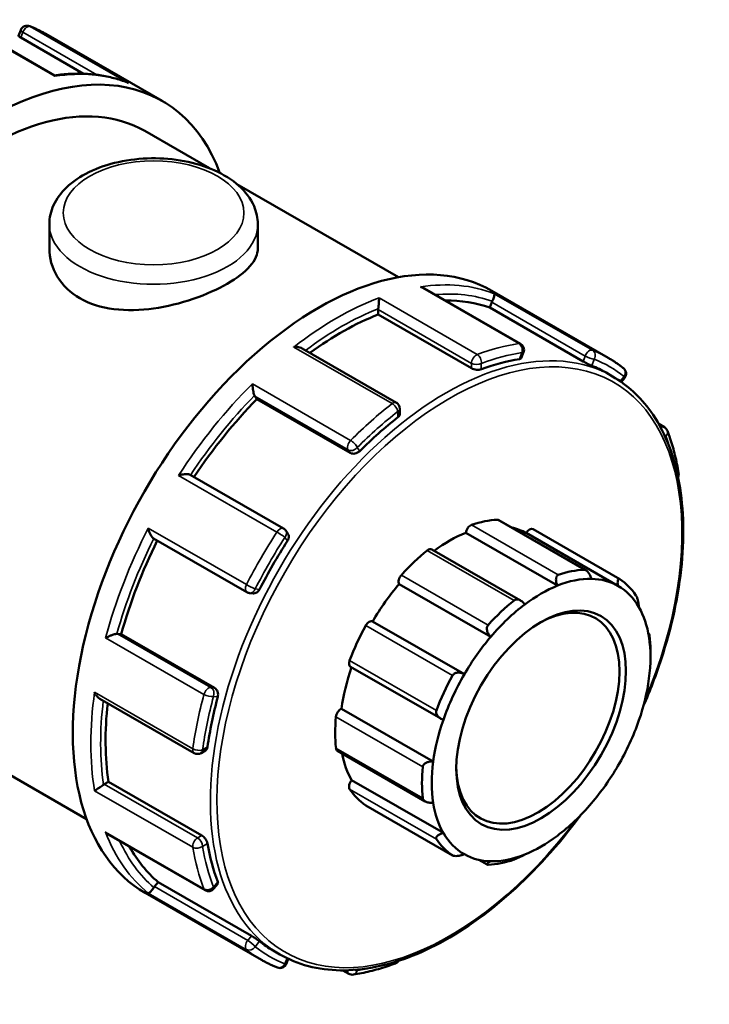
# Model space of a CAD drawing. Header units: millimetres. Extents: x 0 to 905, y -349 to 706.
# Tile 11 of 11: x 797 to 841, y 642 to 706. Entities that reach past the tile are written whole.
import ezdxf

# ---------------------------------------------------------------- set-up
doc = ezdxf.new("R2010")
doc.units = ezdxf.units.MM
doc.layers.add('Visible (ANSI)', color=7, linetype='Continuous', lineweight=50)
doc.layers.add('Visible Narrow (ANSI)', color=7, linetype='Continuous', lineweight=35)

msp = doc.modelspace()

# ---------------------------------------------------------------- linework, layer by layer
at = {"layer": 'Visible (ANSI)'}
for p, q in [((798.943, 702.391), (792.711, 705.98)), ((796.606, 704.948), (796.752, 705.324)), ((796.76, 704.838), (800.827, 702.496)), ((798.379, 705.076), (805.91, 700.739)), ((804.787, 698.789), (808.985, 696.372)), ((810.753, 695.354), (821.229, 689.321)), ((798.609, 692.751), (798.609, 691.181)), ((812.109, 692.751), (812.109, 691.181)), ((829.129, 685.008), (822.897, 688.596)), ((827.265, 688.442), (834.797, 684.105)), ((827.131, 687.348), (827.267, 687.697)), ((819.908, 686.905), (819.908, 687.218)), ((825.955, 683.423), (819.908, 686.905)), ((833.178, 683.866), (827.131, 687.348)), ((821.089, 681.193), (814.983, 684.71)), ((829.178, 684.081), (829.323, 684.457)), ((834.665, 683.142), (835.09, 682.897)), ((835.659, 682.534), (835.865, 682.79)), ((812.045, 681.42), (811.91, 681.613)), ((818.092, 677.938), (812.045, 681.42)), ((821.313, 680.474), (821.313, 680.805)), ((838.076, 679.814), (838.443, 679.603)), ((813.773, 673.039), (807.724, 676.522)), ((833.363, 670.342), (827.722, 673.591)), ((814.053, 672.712), (813.916, 672.907)), ((829.938, 673.005), (835.561, 669.767)), ((805.349, 672.405), (811.397, 668.922)), ((831.519, 669.343), (825.579, 672.763)), ((835.433, 669.332), (829.494, 672.753)), ((829.134, 668.376), (823.376, 671.692)), ((827.2, 666.028), (821.261, 669.449)), ((811.58, 668.864), (811.817, 668.843)), ((825.49, 663.606), (819.55, 667.027)), ((803.029, 666.231), (803.264, 666.209)), ((809.31, 662.727), (803.264, 666.209)), ((837.409, 666.229), (837.466, 666.197)), ((837.544, 664.716), (837.544, 665.081)), ((818.112, 664.095), (823.96, 660.728)), ((784.577, 663.693), (801.018, 654.225)), ((801.883, 662.016), (807.988, 658.5)), ((823.474, 657.953), (817.535, 661.373)), ((808.436, 658.5), (808.721, 658.665)), ((817.266, 658.642), (822.954, 655.367)), ((802.165, 656.486), (802.436, 656.642)), ((808.482, 653.16), (802.436, 656.642)), ((824.128, 653.325), (818.188, 656.745)), ((819.106, 655.109), (824.728, 651.871)), ((802.463, 653.198), (808.694, 649.61)), ((826.963, 651.275), (826.429, 651.583)), ((805.416, 649.85), (805.65, 650.142)), ((811.697, 646.659), (805.65, 650.142)), ((809.267, 649.718), (809.52, 650.032)), ((804.808, 649.446), (812.34, 645.108)), ((813.106, 645.706), (813.531, 645.461)), ((813.967, 644.861), (814.087, 645.171)), ((818.008, 644.205), (817.626, 644.425))]:
    msp.add_line(p, q, dxfattribs=at)
for centre, start, end in [((797.17, 705.162), 68.50665, 158.80211), ((828.905, 684.619), 338.80211, 60.06401), ((835.516, 683.071), 321.19183, 51.24381), ((820.865, 680.805), 0, 60.06401), ((838.219, 679.214), 21.05125, 60.06401), ((838.925, 676.576), 334.20754, 9.47584), ((813.549, 672.65), 35.02709, 60.06401), ((811.621, 669.311), 240.06401, 264.76275), ((808.212, 658.889), 240.06401, 299.93599), ((808.917, 649.999), 240.06401, 321.19183), ((813.549, 645.023), 248.50665, 338.80211), ((820.865, 645.294), 290.4207, 326.44749), ((818.232, 644.594), 240.06401, 278.79397)]:
    msp.add_arc(centre, 0.449, start, end, dxfattribs=at)
for centre, major_axis, start_param, end_param in [((794.682, 681.241), (11.228, 19.498), 5.839723, 9.875805), ((794.682, 681.241), (10.105, 17.548), 0, 3.141593), ((816.037, 668.944), (11.228, 19.498), 0, 3.141593), ((817.522, 668.089), (10.779, 18.718), 0.102973, 0.327152), ((827.541, 687.672), (-0.224, -0.389), 4.808154, 4.972255), ((817.522, 668.089), (10.779, 18.718), 0.626572, 0.917049), ((820.225, 687.401), (-0.224, -0.389), 5.331753, 5.495853), ((823.886, 664.424), (-10.779, -18.718), 3.57941, 3.747106), ((823.886, 664.424), (10.779, 18.718), 0, 0.081914), ((817.522, 668.089), (10.779, 18.718), 1.15017, 1.458586), ((812.185, 681.955), (-0.224, -0.389), 5.855351, 6.019452), ((823.886, 664.424), (-10.779, -18.718), 4.103009, 4.270704), ((824.522, 664.057), (5.222, 9.069), 0.349739, 0.588871), ((827.498, 673.202), (0.224, 0.389), 0, 0.349739), ((825.892, 672.88), (0.224, 0.389), 0.588871, 2.182057), ((824.522, 664.057), (4.999, 8.68), 0.005332, 0.177783), ((829.714, 672.617), (0.224, 0.389), 0, 1.553739), ((817.522, 668.089), (10.779, 18.718), 1.679049, 1.987555), ((823.886, 664.424), (-10.779, -18.718), 4.626607, 4.794303), ((824.522, 664.057), (-4.999, -8.68), 3.775244, 4.064618), ((824.522, 664.057), (-5.222, -9.069), 4.11965, 4.358782), ((823.152, 671.303), (0.224, 0.389), 0, 0.978058), ((830.144, 660.82), (5.222, 9.069), 0.349739, 0.588871), ((821.545, 669.774), (-0.224, -0.389), 4.358782, 5.951969), ((830.462, 660.637), (4.999, 8.68), 0.304959, 0.633651), ((830.462, 660.637), (4.999, 8.68), 0.005332, 0.304959), ((830.144, 660.82), (5.222, 9.069), 6.004606, 6.243738), ((824.522, 664.057), (-4.999, -8.68), 4.403562, 4.703189), ((830.462, 660.637), (4.999, 8.68), 0.633651, 0.933278), ((830.462, 660.637), (4.999, 8.68), 5.959826, 6.288518), ((830.25, 660.759), (3.73, 6.478), 2.37399, 7.050788), ((830.144, 660.82), (-5.222, -9.069), 4.11965, 4.358782), ((830.462, 660.637), (4.999, 8.68), 0.933278, 1.261969), ((830.462, 660.637), (4.999, 8.68), 5.660199, 5.959826), ((819.329, 666.636), (0.224, 0.389), 0.01319, 1.606376), ((824.522, 664.057), (-5.222, -9.069), 4.747969, 4.987101), ((802.871, 665.822), (0.224, 0.389), 0.259866, 0.423966), ((830.462, 660.637), (4.999, 8.68), 1.261969, 1.561596), ((830.462, 660.637), (-4.999, -8.68), 2.189915, 2.518607), ((830.144, 660.82), (5.222, 9.069), 5.495853, 5.615419), ((818.336, 664.484), (-0.224, -0.389), 4.987101, 6.283185), ((824.522, 664.057), (-4.999, -8.68), 5.033948, 5.331508), ((830.144, 660.82), (-5.222, -9.069), 4.747969, 4.987101), ((830.462, 660.637), (4.999, 8.68), 1.561596, 1.890288), ((830.462, 660.637), (-4.999, -8.68), 1.890288, 2.189915), ((823.886, 664.424), (-10.779, -18.718), 5.150206, 5.317902), ((817.522, 668.089), (10.779, 18.718), 2.220476, 2.511154), ((817.49, 660.985), (0.224, 0.389), 0.641509, 2.234695), ((824.522, 664.057), (-5.222, -9.069), 5.376288, 5.615419), ((830.462, 660.637), (4.999, 8.68), 1.890288, 2.189915), ((830.462, 660.637), (-4.999, -8.68), 1.561596, 1.890288), ((817.49, 659.031), (-0.224, -0.389), 5.615419, 6.283185), ((824.522, 664.057), (-4.999, -8.68), 5.691466, 5.959826), ((830.144, 660.82), (-5.222, -9.069), 5.376288, 5.615419), ((830.462, 660.637), (4.999, 8.68), 2.189915, 2.518607), ((830.462, 660.637), (-4.999, -8.68), 1.261969, 1.561596), ((802.165, 656.119), (-0.224, -0.389), 3.925057, 4.089158), ((818.336, 656.506), (-0.224, -0.389), 4.41142, 6.004606), ((824.522, 664.057), (-5.222, -9.069), 6.004606, 6.243738), ((819.329, 655.498), (-0.224, -0.389), 6.243738, 6.283185), ((830.462, 660.637), (-4.999, -8.68), 5.660199, 5.959826), ((830.462, 660.637), (-4.999, -8.68), 0.933278, 1.261969), ((830.462, 660.637), (-4.999, -8.68), 5.959826, 6.288518), ((830.462, 660.637), (-4.999, -8.68), 0.633651, 0.933278), ((817.522, 668.089), (-10.779, -18.718), 5.950883, 6.176345), ((823.886, 664.424), (-10.779, -18.718), 5.673805, 5.841501), ((830.144, 660.82), (-5.222, -9.069), 6.004606, 6.243738), ((830.462, 660.637), (-4.999, -8.68), 0.005332, 0.304959), ((830.462, 660.637), (-4.999, -8.68), 0.304959, 0.633651), ((830.144, 660.82), (-5.222, -9.069), 0.349739, 0.588871), ((805.574, 649.624), (-0.224, -0.389), 4.448656, 4.612757), ((823.886, 664.424), (-10.779, -18.718), 6.197404, 6.283185)]:
    msp.add_ellipse(centre, major_axis=major_axis, ratio=0.578093, start_param=start_param, end_param=end_param, dxfattribs=at)
msp.add_ellipse((830.462, 660.637), major_axis=(-3.879, -6.737), ratio=0.578093, dxfattribs=at)
for points, knots in [([(798.379, 705.076), (798.312, 705.115), (798.244, 705.152), (798.108, 705.225), (798.04, 705.261), (797.901, 705.33), (797.832, 705.364), (797.691, 705.429), (797.621, 705.46), (797.478, 705.521), (797.407, 705.55), (797.334, 705.579)], [5.49972085, 5.49972085, 5.49972085, 5.49972085, 5.51683992, 5.51683992, 5.53395899, 5.53395899, 5.55107806, 5.55107806, 5.56819713, 5.56819713, 5.5853162, 5.5853162, 5.5853162, 5.5853162]), ([(796.76, 704.838), (796.72, 704.861), (796.684, 704.883), (796.631, 704.919), (796.615, 704.932), (796.606, 704.943), (796.605, 704.946), (796.606, 704.948)], [0, 0, 0, 0, 0.01687843, 0.01687843, 0.03375687, 0.03375687, 0.04063249, 0.04063249, 0.04063249, 0.04063249]), ([(803.667, 701.926), (803.383, 702.037), (803.091, 702.132), (802.494, 702.289), (802.188, 702.352), (801.566, 702.446), (801.248, 702.477), (800.604, 702.507), (800.276, 702.506), (799.613, 702.473), (799.278, 702.44), (798.94, 702.393)], [5.5877973, 5.5877973, 5.5877973, 5.5877973, 5.6549842, 5.6549842, 5.7221711, 5.7221711, 5.789358, 5.789358, 5.8565449, 5.8565449, 5.9235078, 5.9235078, 5.9235078, 5.9235078]), ([(798.96, 702.333), (798.96, 702.334), (798.96, 702.334), (798.958, 702.358), (798.954, 702.375), (798.947, 702.387), (798.945, 702.39), (798.943, 702.391)], [-0.00042562, -0.00042562, -0.00042562, -0.00042562, 0, 0, 0.01980838, 0.01980838, 0.02653193, 0.02653193, 0.02653193, 0.02653193]), ([(803.667, 701.926), (803.69, 701.918), (803.712, 701.908), (803.735, 701.896), (803.736, 701.896), (803.738, 701.895)], [0.077808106, 0.077808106, 0.077808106, 0.077808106, 0.08516524, 0.08516524, 0.085586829, 0.085586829, 0.085586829, 0.085586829]), ([(798.609, 692.751), (798.609, 693.173), (798.706, 693.593), (799.075, 694.404), (799.361, 694.788), (800.119, 695.519), (800.614, 695.851), (801.753, 696.41), (802.404, 696.63), (803.776, 696.93), (804.495, 697.01), (805.935, 697.028), (806.655, 696.967), (808.034, 696.708), (808.694, 696.509), (809.892, 695.978), (810.431, 695.645), (811.307, 694.862), (811.652, 694.414), (812.024, 693.544), (812.109, 693.148), (812.109, 692.751)], [2.356194, 2.356194, 2.356194, 2.356194, 2.612893, 2.612893, 2.894422, 2.894422, 3.22149, 3.22149, 3.564496, 3.564496, 3.904707, 3.904707, 4.242846, 4.242846, 4.582585, 4.582585, 4.925588, 4.925588, 5.256289, 5.256289, 5.497787, 5.497787, 5.497787, 5.497787]), ([(812.109, 691.181), (812.109, 690.814), (811.942, 690.42), (811.256, 689.638), (810.737, 689.247), (809.528, 688.551), (808.765, 688.203), (807.102, 687.633), (806.202, 687.412), (804.517, 687.176), (803.617, 687.145), (801.954, 687.357), (801.191, 687.604), (799.982, 688.3), (799.462, 688.792), (798.776, 689.932), (798.609, 690.578), (798.609, 691.181)], [0.512917, 0.512917, 0.512917, 0.512917, 0.769256, 0.769256, 1.025595, 1.025595, 1.281935, 1.281935, 1.538274, 1.538274, 1.794732, 1.794732, 2.05119, 2.05119, 2.307649, 2.307649, 2.564107, 2.564107, 2.564107, 2.564107]), ([(822.897, 688.596), (822.879, 688.607), (822.861, 688.617), (822.782, 688.654), (822.719, 688.675), (822.653, 688.69), (822.651, 688.691), (822.65, 688.691)], [0.05888496, 0.05888496, 0.05888496, 0.05888496, 0.06524929, 0.06524929, 0.08516524, 0.08516524, 0.08558683, 0.08558683, 0.08558683, 0.08558683]), ([(827.428, 688.253), (827.428, 688.253), (827.428, 688.253), (827.436, 688.243), (827.44, 688.227), (827.44, 688.184), (827.437, 688.156), (827.423, 688.088), (827.412, 688.046), (827.383, 687.961), (827.368, 687.921), (827.334, 687.842), (827.316, 687.804), (827.297, 687.765), (827.297, 687.764), (827.296, 687.764)], [-0.00042562, -0.00042562, -0.00042562, -0.00042562, 0, 0, 0.01980838, 0.01980838, 0.03869607, 0.03869607, 0.05827899, 0.05827899, 0.07293603, 0.07293603, 0.08567053, 0.08567053, 0.08597511, 0.08597511, 0.08597511, 0.08597511]), ([(819.963, 687.976), (819.963, 687.975), (819.963, 687.975), (819.963, 687.943), (819.962, 687.905), (819.959, 687.819), (819.957, 687.772), (819.95, 687.667), (819.946, 687.607), (819.936, 687.498), (819.932, 687.449), (819.922, 687.36), (819.918, 687.32), (819.913, 687.282), (819.912, 687.281), (819.912, 687.28)], [-0.00042562, -0.00042562, -0.00042562, -0.00042562, 0, 0, 0.01980838, 0.01980838, 0.03869607, 0.03869607, 0.05827899, 0.05827899, 0.07293603, 0.07293603, 0.08567053, 0.08567053, 0.08597511, 0.08597511, 0.08597511, 0.08597511]), ([(814.983, 684.71), (814.939, 684.735), (814.889, 684.755), (814.777, 684.786), (814.714, 684.796), (814.584, 684.807), (814.517, 684.806), (814.449, 684.799), (814.447, 684.799), (814.446, 684.799)], [0.02961781, 0.02961781, 0.02961781, 0.02961781, 0.04628482, 0.04628482, 0.06524929, 0.06524929, 0.08516524, 0.08516524, 0.08558683, 0.08558683, 0.08558683, 0.08558683]), ([(829.177, 684.081), (829.173, 684.069), (829.165, 684.059), (829.131, 684.035), (829.098, 684.024), (829.06, 684.018)], [0.17688356, 0.17688356, 0.17688356, 0.17688356, 0.18722118, 0.18722118, 0.20431401, 0.20431401, 0.20431401, 0.20431401]), ([(833.743, 683.589), (833.712, 683.602), (833.671, 683.619), (833.578, 683.661), (833.525, 683.686), (833.424, 683.735), (833.37, 683.762), (833.267, 683.816), (833.218, 683.843), (833.178, 683.866)], [0.06817927, 0.06817927, 0.06817927, 0.06817927, 0.08533451, 0.08533451, 0.10248975, 0.10248975, 0.11936818, 0.11936818, 0.13624661, 0.13624661, 0.13624661, 0.13624661]), ([(835.797, 683.421), (835.733, 683.472), (835.669, 683.522), (835.54, 683.619), (835.475, 683.667), (835.342, 683.76), (835.276, 683.806), (835.141, 683.895), (835.073, 683.938), (834.936, 684.023), (834.867, 684.064), (834.797, 684.105)], [5.41025809, 5.41025809, 5.41025809, 5.41025809, 5.42815064, 5.42815064, 5.44604319, 5.44604319, 5.46393575, 5.46393575, 5.4818283, 5.4818283, 5.49972085, 5.49972085, 5.49972085, 5.49972085]), ([(826.589, 683.361), (826.549, 683.346), (826.499, 683.335), (826.388, 683.324), (826.328, 683.325), (826.215, 683.335), (826.155, 683.346), (826.045, 683.379), (825.995, 683.4), (825.955, 683.423)], [0.0681794, 0.0681794, 0.0681794, 0.0681794, 0.08533464, 0.08533464, 0.10248987, 0.10248987, 0.11936831, 0.11936831, 0.13624674, 0.13624674, 0.13624674, 0.13624674]), ([(811.759, 682.419), (811.759, 682.418), (811.759, 682.417), (811.761, 682.366), (811.764, 682.311), (811.775, 682.197), (811.782, 682.138), (811.799, 682.015), (811.811, 681.95), (811.833, 681.839), (811.844, 681.793), (811.866, 681.715), (811.877, 681.683), (811.887, 681.656), (811.888, 681.655), (811.888, 681.655)], [-0.00042562, -0.00042562, -0.00042562, -0.00042562, 0, 0, 0.01980838, 0.01980838, 0.03869607, 0.03869607, 0.05827899, 0.05827899, 0.07293603, 0.07293603, 0.08567053, 0.08567053, 0.08597511, 0.08597511, 0.08597511, 0.08597511]), ([(837.08, 661.531), (837.517, 662.535), (837.905, 663.549), (838.928, 666.667), (839.38, 668.767), (839.759, 672.746), (839.684, 674.625), (839.007, 677.97), (838.406, 679.437), (836.885, 681.574), (836.05, 682.344), (835.09, 682.897)], [4.119941, 4.119941, 4.119941, 4.119941, 4.274719, 4.274719, 4.596638, 4.596638, 4.918949, 4.918949, 5.240594, 5.240594, 5.499721, 5.499721, 5.499721, 5.499721]), ([(821.313, 680.474), (821.313, 680.436), (821.302, 680.395), (821.256, 680.316), (821.222, 680.278), (821.182, 680.247)], [0.17012776, 0.17012776, 0.17012776, 0.17012776, 0.18715871, 0.18715871, 0.20431395, 0.20431395, 0.20431395, 0.20431395]), ([(839.367, 676.649), (839.335, 676.844), (839.299, 677.036), (839.221, 677.415), (839.179, 677.602), (839.088, 677.971), (839.04, 678.153), (838.936, 678.512), (838.881, 678.688), (838.764, 679.036), (838.703, 679.207), (838.638, 679.375)], [4.8866593, 4.8866593, 4.8866593, 4.8866593, 4.9216709, 4.9216709, 4.9566826, 4.9566826, 4.9916942, 4.9916942, 5.0267058, 5.0267058, 5.0617174, 5.0617174, 5.0617174, 5.0617174]), ([(818.711, 678.059), (818.673, 678.021), (818.624, 677.985), (818.517, 677.929), (818.459, 677.909), (818.349, 677.887), (818.29, 677.884), (818.182, 677.898), (818.132, 677.915), (818.092, 677.938)], [0.06817927, 0.06817927, 0.06817927, 0.06817927, 0.08533451, 0.08533451, 0.10248975, 0.10248975, 0.11936818, 0.11936818, 0.13624661, 0.13624661, 0.13624661, 0.13624661]), ([(807.724, 676.522), (807.709, 676.53), (807.691, 676.538), (807.635, 676.556), (807.593, 676.563), (807.489, 676.571), (807.424, 676.569), (807.297, 676.556), (807.233, 676.546), (807.107, 676.518), (807.044, 676.5), (806.983, 676.479), (806.982, 676.479), (806.981, 676.478)], [0.00450217, 0.00450217, 0.00450217, 0.00450217, 0.01260254, 0.01260254, 0.02704224, 0.02704224, 0.04628482, 0.04628482, 0.06524929, 0.06524929, 0.08516524, 0.08516524, 0.08558683, 0.08558683, 0.08558683, 0.08558683]), ([(805.014, 673.072), (805.014, 673.07), (805.015, 673.069), (805.027, 673.007), (805.042, 672.944), (805.08, 672.823), (805.103, 672.763), (805.155, 672.647), (805.186, 672.59), (805.245, 672.502), (805.272, 672.469), (805.316, 672.427), (805.333, 672.415), (805.349, 672.405)], [-0.00042562, -0.00042562, -0.00042562, -0.00042562, 0, 0, 0.01980838, 0.01980838, 0.03869607, 0.03869607, 0.05827899, 0.05827899, 0.07293603, 0.07293603, 0.08161063, 0.08161063, 0.08161063, 0.08161063]), ([(814.053, 672.712), (814.056, 672.708), (814.059, 672.704), (814.088, 672.658), (814.104, 672.608), (814.116, 672.508), (814.113, 672.452), (814.084, 672.339), (814.059, 672.284), (814.028, 672.236)], [0.15146259, 0.15146259, 0.15146259, 0.15146259, 0.15318748, 0.15318748, 0.17012835, 0.17012835, 0.18722118, 0.18722118, 0.20431401, 0.20431401, 0.20431401, 0.20431401]), ([(833.254, 670.374), (833.275, 670.375), (833.297, 670.371), (833.342, 670.355), (833.365, 670.343), (833.433, 670.296), (833.478, 670.25), (833.561, 670.143), (833.604, 670.071), (833.675, 669.926), (833.702, 669.853), (833.723, 669.784)], [0.08457131, 0.08457131, 0.08457131, 0.08457131, 0.0941092, 0.0941092, 0.1036471, 0.1036471, 0.12272288, 0.12272288, 0.14593275, 0.14593275, 0.167729, 0.167729, 0.167729, 0.167729]), ([(831.519, 669.343), (831.488, 669.409), (831.462, 669.483), (831.428, 669.636), (831.421, 669.714), (831.43, 669.84), (831.444, 669.897), (831.482, 669.966), (831.497, 669.986), (831.533, 670.018), (831.553, 670.03), (831.575, 670.038)], [0.1612633, 0.1612633, 0.1612633, 0.1612633, 0.18305954, 0.18305954, 0.20626942, 0.20626942, 0.2253452, 0.2253452, 0.23488309, 0.23488309, 0.24442098, 0.24442098, 0.24442098, 0.24442098]), ([(835.433, 669.332), (835.423, 669.398), (835.417, 669.466), (835.416, 669.593), (835.423, 669.651), (835.447, 669.729), (835.464, 669.759), (835.499, 669.779), (835.512, 669.782), (835.539, 669.779), (835.554, 669.772), (835.57, 669.762)], [0.1612633, 0.1612633, 0.1612633, 0.1612633, 0.18305954, 0.18305954, 0.20626942, 0.20626942, 0.2253452, 0.2253452, 0.23488309, 0.23488309, 0.24442098, 0.24442098, 0.24442098, 0.24442098]), ([(812.219, 669.103), (812.193, 669.052), (812.157, 669.002), (812.074, 668.921), (812.026, 668.889), (811.934, 668.85), (811.883, 668.84), (811.828, 668.842), (811.822, 668.842), (811.817, 668.843)], [0.06817927, 0.06817927, 0.06817927, 0.06817927, 0.08533451, 0.08533451, 0.10248975, 0.10248975, 0.11936818, 0.11936818, 0.12123103, 0.12123103, 0.12123103, 0.12123103]), ([(828.714, 668.39), (828.736, 668.407), (828.761, 668.421), (828.815, 668.441), (828.844, 668.447), (828.933, 668.451), (828.996, 668.438), (829.12, 668.389), (829.188, 668.346), (829.309, 668.243), (829.362, 668.185), (829.405, 668.125)], [0.08457131, 0.08457131, 0.08457131, 0.08457131, 0.0941092, 0.0941092, 0.1036471, 0.1036471, 0.12272288, 0.12272288, 0.14593275, 0.14593275, 0.167729, 0.167729, 0.167729, 0.167729]), ([(836.607, 668.709), (836.618, 668.692), (836.629, 668.672), (836.652, 668.624), (836.663, 668.597), (836.694, 668.51), (836.713, 668.444), (836.746, 668.307), (836.761, 668.227), (836.784, 668.078), (836.791, 668.009), (836.796, 667.949)], [0.08457131, 0.08457131, 0.08457131, 0.08457131, 0.0941092, 0.0941092, 0.1036471, 0.1036471, 0.12272288, 0.12272288, 0.14593275, 0.14593275, 0.167729, 0.167729, 0.167729, 0.167729]), ([(827.2, 666.028), (827.148, 666.078), (827.097, 666.138), (827.012, 666.275), (826.979, 666.352), (826.948, 666.49), (826.944, 666.559), (826.961, 666.655), (826.97, 666.686), (826.997, 666.743), (827.014, 666.769), (827.035, 666.792)], [0.1612633, 0.1612633, 0.1612633, 0.1612633, 0.18305954, 0.18305954, 0.20626942, 0.20626942, 0.2253452, 0.2253452, 0.23488309, 0.23488309, 0.24442098, 0.24442098, 0.24442098, 0.24442098]), ([(802.982, 666.23), (802.954, 666.226), (802.922, 666.219), (802.843, 666.199), (802.799, 666.186), (802.692, 666.151), (802.631, 666.128), (802.515, 666.082), (802.459, 666.058), (802.354, 666.009), (802.303, 665.984), (802.257, 665.96), (802.256, 665.959), (802.255, 665.959)], [0, 0, 0, 0, 0.01260254, 0.01260254, 0.02704224, 0.02704224, 0.04628482, 0.04628482, 0.06524929, 0.06524929, 0.08516524, 0.08516524, 0.08558683, 0.08558683, 0.08558683, 0.08558683]), ([(837.449, 666), (837.449, 666.048), (837.449, 666.093), (837.453, 666.163), (837.457, 666.187), (837.465, 666.201), (837.47, 666.196), (837.478, 666.166), (837.48, 666.152), (837.486, 666.117), (837.489, 666.095), (837.492, 666.071)], [0.1612633, 0.1612633, 0.1612633, 0.1612633, 0.18305954, 0.18305954, 0.20626942, 0.20626942, 0.2253452, 0.2253452, 0.23488309, 0.23488309, 0.24442098, 0.24442098, 0.24442098, 0.24442098]), ([(824.719, 663.514), (824.735, 663.542), (824.754, 663.568), (824.8, 663.614), (824.827, 663.633), (824.912, 663.683), (824.979, 663.701), (825.118, 663.717), (825.2, 663.71), (825.355, 663.672), (825.427, 663.642), (825.49, 663.606)], [0.08457131, 0.08457131, 0.08457131, 0.08457131, 0.0941092, 0.0941092, 0.1036471, 0.1036471, 0.12272288, 0.12272288, 0.14593275, 0.14593275, 0.167729, 0.167729, 0.167729, 0.167729]), ([(809.31, 662.727), (809.35, 662.704), (809.39, 662.669), (809.456, 662.582), (809.483, 662.53), (809.519, 662.424), (809.531, 662.363), (809.536, 662.243), (809.529, 662.183), (809.515, 662.132)], [0.13624661, 0.13624661, 0.13624661, 0.13624661, 0.15318748, 0.15318748, 0.17012835, 0.17012835, 0.18722118, 0.18722118, 0.20431401, 0.20431401, 0.20431401, 0.20431401]), ([(801.536, 662.438), (801.536, 662.436), (801.537, 662.435), (801.565, 662.374), (801.597, 662.315), (801.669, 662.209), (801.709, 662.16), (801.793, 662.078), (801.837, 662.043), (801.883, 662.016)], [-0.00042562, -0.00042562, -0.00042562, -0.00042562, 0, 0, 0.01980838, 0.01980838, 0.03869607, 0.03869607, 0.05627907, 0.05627907, 0.05627907, 0.05627907]), ([(824.128, 660.654), (824.059, 660.676), (823.987, 660.709), (823.855, 660.795), (823.795, 660.849), (823.713, 660.959), (823.683, 661.018), (823.663, 661.111), (823.66, 661.143), (823.664, 661.206), (823.671, 661.236), (823.682, 661.265)], [0.1612633, 0.1612633, 0.1612633, 0.1612633, 0.18305954, 0.18305954, 0.20626942, 0.20626942, 0.2253452, 0.2253452, 0.23488309, 0.23488309, 0.24442098, 0.24442098, 0.24442098, 0.24442098]), ([(808.853, 658.893), (808.846, 658.843), (808.831, 658.794), (808.785, 658.715), (808.754, 658.684), (808.721, 658.665)], [0.0681794, 0.0681794, 0.0681794, 0.0681794, 0.08533464, 0.08533464, 0.10245285, 0.10245285, 0.10245285, 0.10245285]), ([(822.797, 657.609), (822.8, 657.637), (822.808, 657.664), (822.831, 657.716), (822.848, 657.741), (822.907, 657.81), (822.961, 657.849), (823.084, 657.91), (823.163, 657.934), (823.322, 657.958), (823.401, 657.959), (823.474, 657.953)], [0.08457131, 0.08457131, 0.08457131, 0.08457131, 0.0941092, 0.0941092, 0.1036471, 0.1036471, 0.12272288, 0.12272288, 0.14593275, 0.14593275, 0.167729, 0.167729, 0.167729, 0.167729]), ([(802.113, 656.451), (802.084, 656.429), (802.052, 656.405), (801.979, 656.352), (801.94, 656.324), (801.85, 656.261), (801.801, 656.228), (801.712, 656.169), (801.672, 656.142), (801.598, 656.096), (801.565, 656.076), (801.537, 656.059), (801.536, 656.059), (801.536, 656.059)], [0, 0, 0, 0, 0.01260254, 0.01260254, 0.02704224, 0.02704224, 0.04628482, 0.04628482, 0.06524929, 0.06524929, 0.08516524, 0.08516524, 0.08558683, 0.08558683, 0.08558683, 0.08558683]), ([(823.474, 655.273), (823.401, 655.268), (823.322, 655.268), (823.163, 655.288), (823.084, 655.307), (822.961, 655.359), (822.907, 655.392), (822.848, 655.452), (822.831, 655.474), (822.808, 655.52), (822.8, 655.544), (822.797, 655.568)], [0.1612633, 0.1612633, 0.1612633, 0.1612633, 0.18305954, 0.18305954, 0.20626942, 0.20626942, 0.2253452, 0.2253452, 0.23488309, 0.23488309, 0.24442098, 0.24442098, 0.24442098, 0.24442098]), ([(813.531, 645.461), (814.686, 644.796), (816.02, 644.447), (818.923, 644.405), (820.496, 644.724), (823.728, 646.002), (825.388, 646.971), (828.615, 649.46), (830.181, 650.979), (832.099, 653.265), (832.563, 653.856), (833.01, 654.464)], [2.358128, 2.358128, 2.358128, 2.358128, 2.669599, 2.669599, 2.986917, 2.986917, 3.308863, 3.308863, 3.631126, 3.631126, 3.737908, 3.737908, 3.737908, 3.737908]), ([(802.255, 653.367), (802.256, 653.366), (802.257, 653.365), (802.303, 653.315), (802.352, 653.272), (802.424, 653.222), (802.443, 653.21), (802.463, 653.198)], [-0.00042562, -0.00042562, -0.00042562, -0.00042562, 0, 0, 0.01980838, 0.01980838, 0.02676487, 0.02676487, 0.02676487, 0.02676487]), ([(808.482, 653.16), (808.522, 653.137), (808.566, 653.104), (808.649, 653.025), (808.688, 652.979), (808.754, 652.886), (808.785, 652.834), (808.831, 652.733), (808.846, 652.683), (808.853, 652.641)], [0.13624661, 0.13624661, 0.13624661, 0.13624661, 0.15312504, 0.15312504, 0.17000348, 0.17000348, 0.18715871, 0.18715871, 0.20431395, 0.20431395, 0.20431395, 0.20431395]), ([(823.682, 652.931), (823.671, 652.947), (823.664, 652.965), (823.66, 653.002), (823.663, 653.021), (823.683, 653.078), (823.713, 653.116), (823.795, 653.187), (823.855, 653.224), (823.987, 653.284), (824.059, 653.307), (824.128, 653.325)], [0.08457131, 0.08457131, 0.08457131, 0.08457131, 0.0941092, 0.0941092, 0.1036471, 0.1036471, 0.12272288, 0.12272288, 0.14593275, 0.14593275, 0.167729, 0.167729, 0.167729, 0.167729]), ([(825.49, 651.942), (825.427, 651.918), (825.355, 651.895), (825.2, 651.858), (825.118, 651.843), (824.979, 651.831), (824.912, 651.829), (824.827, 651.839), (824.8, 651.844), (824.754, 651.858), (824.735, 651.867), (824.719, 651.877)], [0.1612633, 0.1612633, 0.1612633, 0.1612633, 0.18305954, 0.18305954, 0.20626942, 0.20626942, 0.2253452, 0.2253452, 0.23488309, 0.23488309, 0.24442098, 0.24442098, 0.24442098, 0.24442098]), ([(829.405, 651.931), (829.362, 651.907), (829.309, 651.878), (829.188, 651.815), (829.12, 651.78), (828.996, 651.72), (828.933, 651.691), (828.844, 651.652), (828.815, 651.64), (828.761, 651.618), (828.736, 651.609), (828.714, 651.601)], [0.1612633, 0.1612633, 0.1612633, 0.1612633, 0.18305954, 0.18305954, 0.20626942, 0.20626942, 0.2253452, 0.2253452, 0.23488309, 0.23488309, 0.24442098, 0.24442098, 0.24442098, 0.24442098]), ([(827.035, 651.265), (827.014, 651.264), (826.997, 651.265), (826.97, 651.271), (826.961, 651.275), (826.944, 651.293), (826.948, 651.31), (826.979, 651.352), (827.012, 651.379), (827.097, 651.435), (827.148, 651.463), (827.2, 651.49)], [0.08457131, 0.08457131, 0.08457131, 0.08457131, 0.0941092, 0.0941092, 0.1036471, 0.1036471, 0.12272288, 0.12272288, 0.14593275, 0.14593275, 0.167729, 0.167729, 0.167729, 0.167729]), ([(809.515, 650.166), (809.529, 650.13), (809.536, 650.096), (809.532, 650.054), (809.527, 650.042), (809.519, 650.032)], [0.06817927, 0.06817927, 0.06817927, 0.06817927, 0.08533451, 0.08533451, 0.0956356, 0.0956356, 0.0956356, 0.0956356]), ([(805.373, 649.791), (805.35, 649.756), (805.326, 649.722), (805.274, 649.653), (805.247, 649.62), (805.188, 649.552), (805.157, 649.521), (805.104, 649.473), (805.082, 649.456), (805.043, 649.434), (805.027, 649.429), (805.015, 649.431), (805.014, 649.431), (805.014, 649.431)], [0, 0, 0, 0, 0.01260254, 0.01260254, 0.02704224, 0.02704224, 0.04628482, 0.04628482, 0.06524929, 0.06524929, 0.08516524, 0.08516524, 0.08558683, 0.08558683, 0.08558683, 0.08558683]), ([(811.697, 646.659), (811.737, 646.637), (811.784, 646.608), (811.883, 646.546), (811.934, 646.512), (812.026, 646.449), (812.074, 646.416), (812.157, 646.356), (812.193, 646.329), (812.219, 646.308)], [0.13624674, 0.13624674, 0.13624674, 0.13624674, 0.15312517, 0.15312517, 0.1700036, 0.1700036, 0.18715884, 0.18715884, 0.20431408, 0.20431408, 0.20431408, 0.20431408]), ([(812.34, 645.108), (812.407, 645.07), (812.474, 645.032), (812.611, 644.959), (812.679, 644.924), (812.817, 644.855), (812.887, 644.821), (813.027, 644.756), (813.098, 644.725), (813.24, 644.664), (813.312, 644.634), (813.384, 644.606)], [2.3581282, 2.3581282, 2.3581282, 2.3581282, 2.37524727, 2.37524727, 2.39236634, 2.39236634, 2.40948541, 2.40948541, 2.42660448, 2.42660448, 2.44372355, 2.44372355, 2.44372355, 2.44372355]), ([(818.3, 644.151), (818.478, 644.178), (818.656, 644.21), (819.015, 644.282), (819.195, 644.322), (819.557, 644.41), (819.739, 644.458), (820.103, 644.563), (820.286, 644.62), (820.653, 644.741), (820.837, 644.806), (821.021, 644.874)], [2.7922642, 2.7922642, 2.7922642, 2.7922642, 2.8272758, 2.8272758, 2.8622875, 2.8622875, 2.8972991, 2.8972991, 2.9323107, 2.9323107, 2.9673223, 2.9673223, 2.9673223, 2.9673223])]:
    msp.add_open_spline(points, degree=3, knots=knots, dxfattribs=at)
at = {"layer": 'Visible Narrow (ANSI)'}
for p, q in [((792.596, 705.998), (798.96, 702.333)), ((803.738, 701.895), (797.374, 705.56)), ((796.76, 704.838), (796.895, 705.187)), ((796.895, 705.187), (801.691, 702.425)), ((822.65, 688.691), (829.014, 685.026)), ((833.792, 684.588), (827.428, 688.253)), ((826.327, 684.311), (819.963, 687.976)), ((827.267, 687.697), (833.313, 684.215)), ((819.908, 687.218), (825.955, 683.736)), ((814.446, 684.799), (820.81, 681.134)), ((829.222, 684.436), (829.06, 684.018)), ((825.955, 683.736), (825.955, 683.423)), ((826.589, 683.361), (826.589, 683.736)), ((833.313, 684.215), (833.178, 683.866)), ((833.743, 683.589), (833.905, 684.007)), ((818.123, 678.754), (811.759, 682.419)), ((835.833, 682.889), (835.588, 682.584)), ((811.91, 681.613), (817.957, 678.131)), ((821.182, 680.622), (821.182, 680.247)), ((838.497, 678.983), (838.537, 679.031)), ((817.957, 678.131), (818.092, 677.938)), ((818.711, 678.059), (818.549, 678.29)), ((806.981, 676.478), (813.345, 672.814)), ((827.632, 673.612), (833.254, 670.374)), ((811.378, 669.407), (805.014, 673.072)), ((831.575, 670.038), (825.953, 673.276)), ((813.866, 672.467), (814.028, 672.236)), ((823.091, 671.628), (828.714, 668.39)), ((827.035, 666.792), (821.412, 670.03)), ((812.219, 669.103), (811.938, 669.128)), ((819.097, 666.752), (824.719, 663.514)), ((802.255, 665.959), (808.619, 662.294)), ((809.076, 662.749), (803.029, 666.231)), ((823.682, 661.265), (818.059, 664.503)), ((809.31, 662.727), (809.076, 662.749)), ((807.899, 658.773), (801.536, 662.438)), ((809.235, 662.157), (809.515, 662.132)), ((817.175, 660.847), (822.797, 657.609)), ((808.853, 658.893), (808.529, 658.706)), ((822.797, 655.568), (817.175, 658.806)), ((808.212, 653.004), (802.165, 656.486)), ((801.536, 656.059), (807.899, 652.394)), ((818.059, 656.168), (823.682, 652.931)), ((824.719, 651.877), (819.097, 655.115)), ((808.619, 649.702), (802.255, 653.367)), ((808.482, 653.16), (808.212, 653.004)), ((808.529, 652.455), (808.853, 652.641)), ((811.462, 646.368), (805.416, 649.85)), ((809.515, 650.166), (809.235, 649.816)), ((805.014, 649.431), (811.378, 645.766)), ((811.697, 646.659), (811.462, 646.368)), ((811.938, 645.959), (812.219, 646.308)), ((814.009, 645.209), (813.866, 644.84)), ((818.549, 644.411), (818.573, 644.473))]:
    msp.add_line(p, q, dxfattribs=at)
for centre, major_axis, ratio, start_param, end_param in [((797.17, 705.162), (-0.418, 0.162), 0.209664, 0, 0.938208), ((797.17, 705.162), (0.224, 0.389), 0.578093, 0.085595, 1.830662), ((797.17, 705.162), (0.164, 0.417), 0.812983, 6.163097, 6.283185), ((787.15, 685.578), (11.228, 19.498), 0.578093, 0, 0.085595), ((793.514, 681.914), (11.228, 19.498), 0.578093, 0.085595, 0.434136), ((805.359, 692.751), (-6.75, 0), 0.575862, 0, 3.141593), ((817.204, 668.271), (11.228, 19.498), 0.578093, 0.085595, 0.434136), ((817.522, 668.089), (11.004, 19.109), 0.578093, 0.105934, 0.382933), ((817.204, 668.271), (-11.228, -19.498), 0.578093, 3.750787, 4.099327), ((817.522, 668.089), (-11.004, -19.109), 0.578093, 3.771126, 4.074236), ((824.311, 664.179), (10.779, 18.718), 0.578093, 0, 3.141593), ((824.522, 664.057), (-10.63, -18.459), 0.578093, 1.781125, 7.643653), ((823.568, 664.606), (-11.228, -19.498), 0.578093, 3.575729, 3.750787), ((828.905, 684.619), (0.224, 0.389), 0.578093, 0, 0.434136), ((828.905, 684.619), (0.069, -0.443), 0.740276, 1.035015, 2.605812), ((826.272, 683.918), (0.224, 0.389), 0.578093, 0.609194, 2.354261), ((826.272, 683.918), (-0.156, 0.42), 0.669185, 4.032993, 5.60379), ((823.886, 664.424), (11.004, 19.109), 0.578093, 0.434136, 0.609194), ((828.905, 684.619), (0.418, -0.162), 0.209664, 5.650597, 6.283185), ((833.588, 684.19), (0.224, 0.389), 0.578093, 0.085595, 1.830662), ((823.568, 664.606), (11.228, 19.498), 0.578093, 0, 0.085595), ((833.588, 684.19), (0.164, 0.417), 0.812983, 4.5923, 6.163097), ((826.272, 683.918), (-0.448, 0), 0.575862, 0.785398, 2.356194), ((833.588, 684.19), (-0.418, 0.162), 0.209664, 0.938208, 2.509004), ((823.886, 664.424), (11.004, 19.109), 0.578093, 6.193723, 6.368781), ((835.516, 683.071), (0.281, 0.35), 0.812708, 4.837834, 6.283185), ((817.204, 668.271), (-11.228, -19.498), 0.578093, 4.274386, 4.622926), ((835.516, 683.071), (0.349, -0.281), 0.212712, 0, 0.633083), ((817.522, 668.089), (-11.004, -19.109), 0.578093, 4.294725, 4.602486), ((823.568, 664.606), (-11.228, -19.498), 0.578093, 4.099327, 4.274386), ((820.865, 680.805), (0.224, 0.389), 0.578093, 0, 0.957735), ((820.865, 680.805), (0.276, -0.354), 0.469489, 0.713835, 2.284632), ((823.886, 664.424), (11.004, 19.109), 0.578093, 0.957735, 1.132793), ((820.865, 680.805), (0.449, 0), 0.575862, 5.497787, 6.283185), ((838.219, 679.214), (0.224, 0.389), 0.578093, 0, 0.82012), ((838.219, 679.214), (-0.349, 0.281), 0.212712, 3.774675, 4.321321), ((838.219, 679.214), (0.419, 0.161), 0.738943, 5.25182, 6.283185), ((818.232, 678.472), (-0.224, -0.389), 0.578093, 4.274386, 6.019452), ((818.232, 678.472), (-0.317, 0.318), 0.34608, 3.805462, 5.376259), ((823.886, 664.424), (-11.004, -19.109), 0.578093, 2.637901, 2.703589), ((818.232, 678.472), (-0.367, -0.257), 0.787757, 0.35258, 1.923377), ((838.925, 676.576), (0.442, 0.074), 0.667375, 5.65407, 6.283185), ((817.204, 668.271), (-11.228, -19.498), 0.578093, 4.797984, 5.146525), ((823.568, 664.606), (-11.228, -19.498), 0.578093, 4.622926, 4.797984), ((813.549, 672.65), (0.224, 0.389), 0.578093, 0, 1.481334), ((813.549, 672.65), (0.377, -0.244), 0.072902, 0.618281, 2.189078), ((813.549, 672.65), (0.367, 0.257), 0.787757, 5.064969, 6.283185), ((817.522, 668.089), (-11.004, -19.109), 0.578093, 4.818417, 5.126186), ((823.886, 664.424), (11.004, 19.109), 0.578093, 1.481334, 1.656392), ((811.621, 669.311), (-0.224, -0.389), 0.578093, 4.797984, 6.283185), ((811.621, 669.311), (-0.399, 0.204), 0.069758, 0.952675, 2.523472), ((811.621, 669.311), (-0.041, -0.447), 0.788574, 0, 1.222868), ((808.917, 662.34), (0.224, 0.389), 0.578093, 0.259866, 2.004932), ((808.917, 662.34), (0.041, 0.447), 0.788574, 4.364461, 5.935257), ((817.204, 668.271), (-11.228, -19.498), 0.578093, 5.321583, 5.670124), ((823.568, 664.606), (-11.228, -19.498), 0.578093, 5.146525, 5.321583), ((823.886, 664.424), (11.004, 19.109), 0.578093, 2.004932, 2.17999), ((808.917, 662.34), (0.433, -0.116), 0.343219, 4.049394, 5.62019), ((817.522, 668.089), (-11.004, -19.109), 0.578093, 5.346604, 5.649785), ((808.212, 658.889), (-0.224, -0.389), 0.578093, 5.321583, 6.283185), ((808.212, 658.889), (-0.444, 0.062), 0.466904, 0.858302, 2.429098), ((808.212, 658.889), (0.224, -0.389), 0.578093, 0, 0.787332), ((817.204, 668.271), (-11.228, -19.498), 0.578093, 5.845182, 6.193723), ((817.522, 668.089), (-11.004, -19.109), 0.578093, 5.895903, 6.173383), ((808.212, 652.637), (0.224, 0.389), 0.578093, 0.783464, 2.528531), ((808.212, 652.637), (0.442, 0.074), 0.667375, 3.823688, 5.394484), ((823.568, 664.606), (-11.228, -19.498), 0.578093, 5.670124, 5.845182), ((808.212, 652.637), (0.224, -0.389), 0.578093, 0.787332, 2.358128), ((823.886, 664.424), (11.004, 19.109), 0.578093, 2.528531, 2.703589), ((808.917, 649.999), (-0.419, -0.161), 0.738943, 0.539431, 2.110228), ((808.917, 649.999), (-0.224, -0.389), 0.578093, 5.845182, 6.283185), ((808.917, 649.999), (0.349, -0.281), 0.212712, 0, 0.633083), ((811.621, 646.142), (-0.224, -0.389), 0.578093, 4.448656, 6.193723), ((811.621, 646.142), (0.349, -0.281), 0.212712, 0.633083, 2.203879), ((811.621, 646.142), (-0.281, -0.35), 0.812708, 0.125445, 1.696241), ((823.568, 664.606), (-11.228, -19.498), 0.578093, 6.193723, 6.283185), ((823.886, 664.424), (-11.004, -19.109), 0.578093, 6.193723, 6.368781), ((813.549, 645.023), (-0.164, -0.417), 0.812983, 0, 1.450708), ((813.549, 645.023), (0.418, -0.162), 0.209664, 5.650597, 6.283185), ((820.865, 645.294), (0.156, -0.42), 0.669185, 0, 0.642344), ((818.232, 644.594), (-0.224, -0.389), 0.578093, 5.444576, 6.283185), ((818.232, 644.594), (0.069, -0.443), 0.740276, 0, 1.035015), ((818.232, 644.594), (0.418, -0.162), 0.209664, 5.079491, 5.650597), ((823.886, 664.424), (-11.004, -19.109), 0.578093, 0.434136, 0.503692)]:
    msp.add_ellipse(centre, major_axis=major_axis, ratio=ratio, start_param=start_param, end_param=end_param, dxfattribs=at)
msp.add_ellipse((805.359, 693.487), major_axis=(-5.85, 0), ratio=0.575862, dxfattribs=at)

doc.saveas('drawing.dxf')
